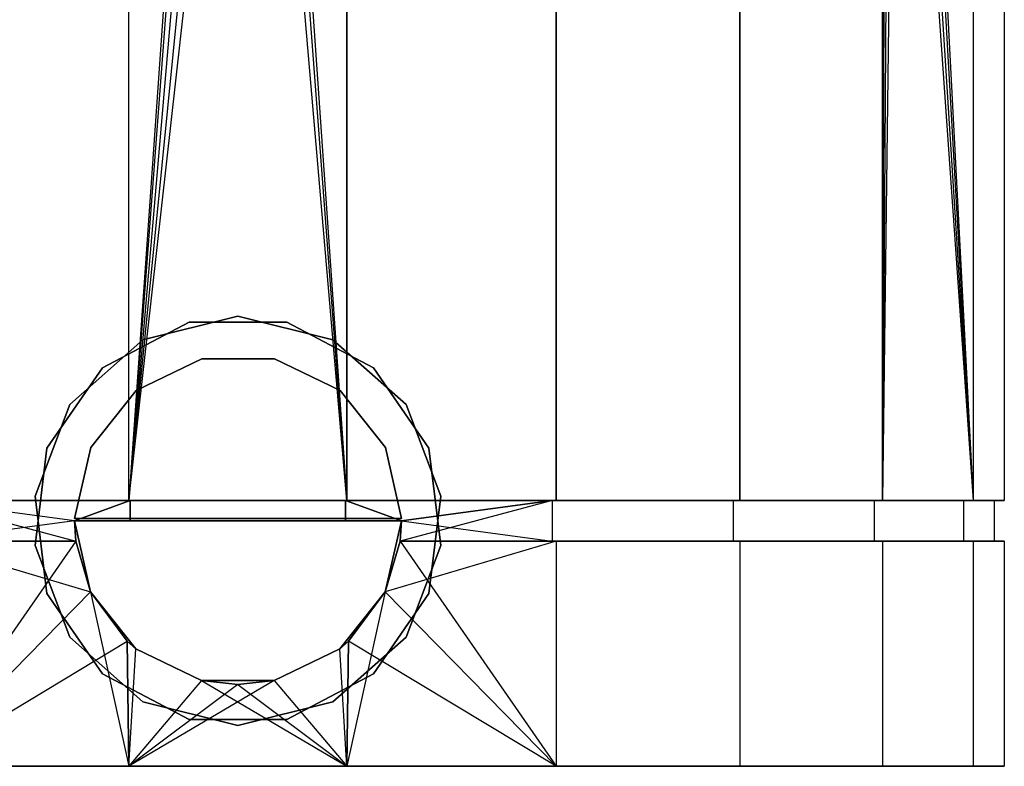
# Model space of a CAD drawing. Extents: x -1.48 to 1.48, y 1.73 to 4.61.
# Tile 2 of 3: x -0.42 to 1.48, y 1.73 to 3.17. Entities that reach past the tile are written whole.
import ezdxf

# ---------------------------------------------------------------- set-up
doc = ezdxf.new("R2010")
doc.units = 0
doc.header["$MEASUREMENT"] = 0
doc.layers.get('0').update_dxf_attribs({"color": 13, "linetype": 'CONTINUOUS'})

# ---------------------------------------------------------------- blocks, each defined once
blk = doc.blocks.new('ORLA-LED_STL')
at = {"color": 0}
for p, q in [((-0.2101, 2.2459, 5.0798), (-0.2101, 4.6081, 5.0798)), ((-0.2101, 2.2459, 5.0798), (-0.2101, 4.6081, 5.0798)), ((-0.2101, 2.2459, 8.0025), (-0.2101, 4.6081, 8.0025)), ((-0.2101, 2.2459, 8.0025), (-0.2101, 4.6081, 8.0025)), ((0.2101, 2.2459, 5.0798), (0.2101, 4.6081, 5.0798)), ((0.2101, 2.2459, 5.0798), (0.2101, 4.6081, 5.0798)), ((0.2101, 4.6081, 8.0025), (0.2101, 2.2459, 8.0025)), ((0.2101, 4.6081, 8.0025), (0.2101, 2.2459, 8.0025)), ((0.6133, 2.2459, 5.1982), (0.6133, 4.6081, 5.1982)), ((0.6133, 2.2459, 5.1982), (0.6133, 4.6081, 5.1982)), ((0.6133, 4.6081, 7.8841), (0.6133, 2.2459, 7.8841)), ((0.6133, 4.6081, 7.8841), (0.6133, 2.2459, 7.8841)), ((0.9668, 2.2459, 5.4254), (0.9668, 4.6081, 5.4254)), ((0.9668, 2.2459, 5.4254), (0.9668, 4.6081, 5.4254)), ((0.9668, 4.6081, 7.6569), (0.9668, 2.2459, 7.6569)), ((0.9668, 4.6081, 7.6569), (0.9668, 2.2459, 7.6569)), ((1.242, 2.2459, 5.743), (1.242, 4.6081, 5.743)), ((1.242, 2.2459, 5.743), (1.242, 4.6081, 5.743)), ((1.242, 4.6081, 7.3393), (1.242, 2.2459, 7.3393)), ((1.242, 4.6081, 7.3393), (1.242, 2.2459, 7.3393)), ((1.4166, 4.6081, 6.1252), (1.4166, 2.2459, 6.1252)), ((1.4166, 4.6081, 6.1252), (1.4166, 2.2459, 6.1252)), ((1.4166, 4.6081, 6.9571), (1.4166, 2.2459, 6.9571)), ((1.4166, 4.6081, 6.9571), (1.4166, 2.2459, 6.9571)), ((1.4764, 4.6081, 6.5411), (1.4764, 2.2459, 6.5411)), ((1.4764, 4.6081, 6.5411), (1.4764, 2.2459, 6.5411)), ((-0.0586, 4.4041, 8.0164), (-0.2101, 2.2459, 8.0025)), ((-0.0586, 4.4041, 8.0164), (-0.2101, 2.2459, 8.0025)), ((0.0586, 4.4041, 8.0164), (0.2101, 2.2459, 8.0025)), ((0.0586, 4.4041, 8.0164), (0.2101, 2.2459, 8.0025)), ((1.242, 2.2459, 5.743), (1.2489, 4.3971, 5.7539)), ((1.242, 2.2459, 5.743), (1.2489, 4.3971, 5.7539)), ((1.3039, 4.3838, 5.8487), (1.4166, 2.2459, 6.1252)), ((1.3039, 4.3838, 5.8487), (1.4166, 2.2459, 6.1252)), ((-0.0486, 4.3777, 8.0167), (-0.2101, 2.2459, 8.0025)), ((-0.0486, 4.3777, 8.0167), (-0.2101, 2.2459, 8.0025)), ((0.2101, 2.2459, 8.0025), (0.0486, 4.3777, 8.0167)), ((0.2101, 2.2459, 8.0025), (0.0486, 4.3777, 8.0167)), ((1.2559, 4.3721, 5.765), (1.242, 2.2459, 5.743)), ((1.2559, 4.3721, 5.765), (1.242, 2.2459, 5.743)), ((1.295, 4.3627, 5.8322), (1.4166, 2.2459, 6.1252)), ((1.295, 4.3627, 5.8322), (1.4166, 2.2459, 6.1252)), ((-0.0274, 4.359, 8.0173), (-0.2101, 2.2459, 8.0025)), ((-0.2101, 2.2459, 8.0025), (0.0274, 4.359, 8.0173)), ((-0.2101, 2.2459, 8.0025), (0.0274, 4.359, 8.0173)), ((-0.0274, 4.359, 8.0173), (-0.2101, 2.2459, 8.0025)), ((-0.2101, 2.2459, 8.0025), (0, 4.3522, 8.0175)), ((-0.2101, 2.2459, 8.0025), (0, 4.3522, 8.0175)), ((0.2101, 2.2459, 8.0025), (0.0274, 4.359, 8.0173)), ((0.2101, 2.2459, 8.0025), (0.0274, 4.359, 8.0173)), ((1.268, 4.356, 5.7849), (1.242, 2.2459, 5.743)), ((1.268, 4.356, 5.7849), (1.242, 2.2459, 5.743)), ((1.268, 4.356, 5.7849), (1.4166, 2.2459, 6.1252)), ((1.268, 4.356, 5.7849), (1.4166, 2.2459, 6.1252)), ((1.2821, 4.3526, 5.8091), (1.4166, 2.2459, 6.1252)), ((1.2821, 4.3526, 5.8091), (1.4166, 2.2459, 6.1252)), ((-0.183, 2.5551, 25.7341), (0, 2.6002, 25.7341)), ((0, 2.6002, 25.3404), (-0.183, 2.5551, 25.3404)), ((0, 2.6002, 25.3404), (-0.183, 2.5551, 25.3404)), ((-0.183, 2.5551, 25.7341), (0, 2.6002, 25.7341)), ((0, 2.6002, 25.3404), (0, 2.6002, 25.7341)), ((0.183, 2.5551, 25.3404), (0, 2.6002, 25.3404)), ((0, 2.6002, 25.3404), (0, 2.6002, 25.7341)), ((0, 2.6002, 25.7341), (0.183, 2.5551, 25.7341)), ((0.183, 2.5551, 25.3404), (0, 2.6002, 25.3404)), ((0, 2.6002, 25.7341), (0.183, 2.5551, 25.7341)), ((-0.2611, 2.5012, 0.4585), (-0.0942, 2.5888, 0.4585)), ((-0.0942, 2.5888, 0.0648), (-0.2611, 2.5012, 0.0648)), ((-0.2611, 2.5012, 0.4585), (-0.0942, 2.5888, 0.4585)), ((-0.0942, 2.5888, 0.0648), (-0.2611, 2.5012, 0.0648)), ((-0.0942, 2.5888, 0.4585), (-0.0942, 2.5888, 0.0648)), ((-0.0942, 2.5888, 0.4585), (0.0942, 2.5888, 0.4585)), ((0.0942, 2.5888, 0.0648), (-0.0942, 2.5888, 0.0648)), ((-0.0942, 2.5888, 0.4585), (-0.0942, 2.5888, 0.0648)), ((-0.0942, 2.5888, 0.4585), (0.0942, 2.5888, 0.4585)), ((0.0942, 2.5888, 0.0648), (-0.0942, 2.5888, 0.0648)), ((0.0942, 2.5888, 0.4585), (0.0942, 2.5888, 0.0648)), ((0.0942, 2.5888, 0.4585), (0.2611, 2.5012, 0.4585)), ((0.2611, 2.5012, 0.0648), (0.0942, 2.5888, 0.0648)), ((0.0942, 2.5888, 0.4585), (0.0942, 2.5888, 0.0648)), ((0.0942, 2.5888, 0.4585), (0.2611, 2.5012, 0.4585)), ((0.2611, 2.5012, 0.0648), (0.0942, 2.5888, 0.0648)), ((-0.183, 2.5551, 25.3404), (-0.324, 2.4302, 25.3404)), ((-0.324, 2.4302, 25.7341), (-0.183, 2.5551, 25.7341)), ((-0.183, 2.5551, 25.3404), (-0.324, 2.4302, 25.3404)), ((-0.324, 2.4302, 25.7341), (-0.183, 2.5551, 25.7341)), ((-0.183, 2.5551, 25.3404), (-0.183, 2.5551, 25.7341)), ((-0.183, 2.5551, 25.3404), (-0.183, 2.5551, 25.7341)), ((0.324, 2.4302, 25.3404), (0.183, 2.5551, 25.3404)), ((0.183, 2.5551, 25.3404), (0.183, 2.5551, 25.7341)), ((0.183, 2.5551, 25.7341), (0.324, 2.4302, 25.7341)), ((0.183, 2.5551, 25.3404), (0.183, 2.5551, 25.7341)), ((0.324, 2.4302, 25.3404), (0.183, 2.5551, 25.3404)), ((0.183, 2.5551, 25.7341), (0.324, 2.4302, 25.7341)), ((-0.0697, 2.5181, 0.4585), (-0.196, 2.4573, 0.4585)), ((-0.196, 2.4573, 25.3404), (-0.0697, 2.5181, 25.3404)), ((-0.196, 2.4573, 25.3404), (-0.0697, 2.5181, 25.3404)), ((-0.0697, 2.5181, 0.4585), (-0.196, 2.4573, 0.4585)), ((0.0705, 2.5181, 0.4585), (-0.0697, 2.5181, 0.4585)), ((-0.0697, 2.5181, 0.4585), (-0.0697, 2.5181, 25.3404)), ((-0.0697, 2.5181, 25.3404), (0.0705, 2.5181, 25.3404)), ((-0.0697, 2.5181, 0.4585), (-0.0697, 2.5181, 25.3404)), ((-0.0697, 2.5181, 25.3404), (0.0705, 2.5181, 25.3404)), ((0.0705, 2.5181, 0.4585), (-0.0697, 2.5181, 0.4585)), ((0.1968, 2.4573, 0.4585), (0.0705, 2.5181, 0.4585)), ((0.0705, 2.5181, 0.4585), (0.0705, 2.5181, 25.3404)), ((0.0705, 2.5181, 25.3404), (0.1968, 2.4573, 25.3404)), ((0.0705, 2.5181, 0.4585), (0.0705, 2.5181, 25.3404)), ((0.0705, 2.5181, 25.3404), (0.1968, 2.4573, 25.3404)), ((0.1968, 2.4573, 0.4585), (0.0705, 2.5181, 0.4585)), ((-0.3681, 2.3461, 0.4585), (-0.2611, 2.5012, 0.4585)), ((-0.2611, 2.5012, 0.0648), (-0.3681, 2.3461, 0.0648)), ((-0.3681, 2.3461, 0.4585), (-0.2611, 2.5012, 0.4585)), ((-0.2611, 2.5012, 0.0648), (-0.3681, 2.3461, 0.0648)), ((-0.2611, 2.5012, 0.4585), (-0.2611, 2.5012, 0.0648)), ((-0.2611, 2.5012, 0.4585), (-0.2611, 2.5012, 0.0648)), ((0.2611, 2.5012, 0.4585), (0.2611, 2.5012, 0.0648)), ((0.2611, 2.5012, 0.4585), (0.3681, 2.3461, 0.4585)), ((0.3681, 2.3461, 0.0648), (0.2611, 2.5012, 0.0648)), ((0.2611, 2.5012, 0.4585), (0.2611, 2.5012, 0.0648)), ((0.2611, 2.5012, 0.4585), (0.3681, 2.3461, 0.4585)), ((0.3681, 2.3461, 0.0648), (0.2611, 2.5012, 0.0648)), ((-0.196, 2.4573, 0.4585), (-0.2834, 2.3477, 0.4585)), ((-0.2834, 2.3477, 25.3404), (-0.196, 2.4573, 25.3404)), ((-0.2834, 2.3477, 25.3404), (-0.196, 2.4573, 25.3404)), ((-0.196, 2.4573, 0.4585), (-0.2834, 2.3477, 0.4585)), ((-0.196, 2.4573, 0.4585), (-0.196, 2.4573, 25.3404)), ((-0.196, 2.4573, 0.4585), (-0.196, 2.4573, 25.3404)), ((0.2842, 2.3477, 0.4585), (0.1968, 2.4573, 0.4585)), ((0.1968, 2.4573, 0.4585), (0.1968, 2.4573, 25.3404)), ((0.1968, 2.4573, 25.3404), (0.2842, 2.3477, 25.3404)), ((0.1968, 2.4573, 0.4585), (0.1968, 2.4573, 25.3404)), ((0.1968, 2.4573, 25.3404), (0.2842, 2.3477, 25.3404)), ((0.2842, 2.3477, 0.4585), (0.1968, 2.4573, 0.4585)), ((-0.324, 2.4302, 25.3404), (-0.3908, 2.254, 25.3404)), ((-0.3908, 2.254, 25.7341), (-0.324, 2.4302, 25.7341)), ((-0.324, 2.4302, 25.3404), (-0.3908, 2.254, 25.3404)), ((-0.3908, 2.254, 25.7341), (-0.324, 2.4302, 25.7341)), ((-0.324, 2.4302, 25.3404), (-0.324, 2.4302, 25.7341)), ((-0.324, 2.4302, 25.3404), (-0.324, 2.4302, 25.7341)), ((0.3908, 2.254, 25.3404), (0.324, 2.4302, 25.3404)), ((0.324, 2.4302, 25.3404), (0.324, 2.4302, 25.7341)), ((0.324, 2.4302, 25.7341), (0.3908, 2.254, 25.7341)), ((0.324, 2.4302, 25.3404), (0.324, 2.4302, 25.7341)), ((0.3908, 2.254, 25.3404), (0.324, 2.4302, 25.3404)), ((0.324, 2.4302, 25.7341), (0.3908, 2.254, 25.7341)), ((-0.3908, 2.1591, 0.4585), (-0.3681, 2.3461, 0.4585)), ((-0.3681, 2.3461, 0.0648), (-0.3908, 2.1591, 0.0648)), ((-0.3908, 2.1591, 0.4585), (-0.3681, 2.3461, 0.4585)), ((-0.3681, 2.3461, 0.0648), (-0.3908, 2.1591, 0.0648)), ((-0.3681, 2.3461, 0.4585), (-0.3681, 2.3461, 0.0648)), ((-0.3681, 2.3461, 0.4585), (-0.3681, 2.3461, 0.0648)), ((-0.2834, 2.3477, 0.4585), (-0.3146, 2.211, 0.4585)), ((-0.3146, 2.211, 25.3404), (-0.2834, 2.3477, 25.3404)), ((-0.3146, 2.211, 25.3404), (-0.2834, 2.3477, 25.3404)), ((-0.2834, 2.3477, 0.4585), (-0.3146, 2.211, 0.4585)), ((-0.2834, 2.3477, 0.4585), (-0.2834, 2.3477, 25.3404)), ((-0.2834, 2.3477, 0.4585), (-0.2834, 2.3477, 25.3404)), ((0.3153, 2.211, 0.4585), (0.2842, 2.3477, 0.4585)), ((0.2842, 2.3477, 0.4585), (0.2842, 2.3477, 25.3404)), ((0.2842, 2.3477, 25.3404), (0.3153, 2.211, 25.3404)), ((0.2842, 2.3477, 0.4585), (0.2842, 2.3477, 25.3404)), ((0.2842, 2.3477, 25.3404), (0.3153, 2.211, 25.3404)), ((0.3153, 2.211, 0.4585), (0.2842, 2.3477, 0.4585)), ((0.3681, 2.3461, 0.4585), (0.3681, 2.3461, 0.0648)), ((0.3681, 2.3461, 0.4585), (0.3908, 2.1591, 0.4585)), ((0.3908, 2.1591, 0.0648), (0.3681, 2.3461, 0.0648)), ((0.3681, 2.3461, 0.4585), (0.3681, 2.3461, 0.0648)), ((0.3681, 2.3461, 0.4585), (0.3908, 2.1591, 0.4585)), ((0.3908, 2.1591, 0.0648), (0.3681, 2.3461, 0.0648)), ((-0.2101, 2.2459, 5.0798), (-0.6133, 2.2459, 5.1982)), ((-0.6133, 2.2459, 7.8841), (-0.2101, 2.2459, 8.0025)), ((-0.6133, 2.2459, 7.8841), (-0.2101, 2.2459, 8.0025)), ((-0.2101, 2.2459, 5.0798), (-0.6133, 2.2459, 5.1982)), ((-0.315, 2.2065, 7.9634), (-0.6051, 2.2459, 7.8662)), ((-0.6051, 2.2459, 7.8662), (-0.3125, 2.1672, 7.9639)), ((-0.315, 2.2065, 7.9634), (-0.6051, 2.2459, 7.8662)), ((-0.2073, 2.2459, 7.983), (-0.6051, 2.2459, 7.8662)), ((-0.315, 2.2065, 5.1189), (-0.6051, 2.2459, 5.2161)), ((-0.6051, 2.2459, 5.2161), (-0.2073, 2.2459, 5.0993)), ((-0.6051, 2.2459, 7.8662), (-0.3125, 2.1672, 7.9639)), ((-0.315, 2.2065, 5.1189), (-0.6051, 2.2459, 5.2161)), ((-0.6051, 2.2459, 5.2161), (-0.2073, 2.2459, 5.0993)), ((-0.2073, 2.2459, 7.983), (-0.6051, 2.2459, 7.8662)), ((-0.3908, 2.254, 25.3404), (-0.3908, 2.254, 25.7341)), ((-0.3908, 2.254, 25.3404), (-0.3681, 2.0669, 25.3404)), ((-0.3681, 2.0669, 25.7341), (-0.3908, 2.254, 25.7341)), ((-0.3908, 2.254, 25.3404), (-0.3908, 2.254, 25.7341)), ((-0.3908, 2.254, 25.3404), (-0.3681, 2.0669, 25.3404)), ((-0.3681, 2.0669, 25.7341), (-0.3908, 2.254, 25.7341)), ((-0.315, 2.2065, 7.9634), (-0.2073, 2.2459, 7.983)), ((-0.2073, 2.2459, 5.0993), (-0.315, 2.2065, 5.1189)), ((-0.2073, 2.2459, 5.0993), (-0.315, 2.2065, 5.1189)), ((-0.315, 2.2065, 7.9634), (-0.2073, 2.2459, 7.983)), ((0.2101, 2.2459, 5.0798), (-0.2101, 2.2459, 5.0798)), ((-0.2101, 2.2459, 8.0025), (0.2101, 2.2459, 8.0025)), ((-0.2101, 2.2459, 8.0025), (0.2101, 2.2459, 8.0025)), ((0.2101, 2.2459, 5.0798), (-0.2101, 2.2459, 5.0798)), ((-0.2073, 2.2459, 5.0993), (-0.2073, 2.2065, 5.0993)), ((-0.2073, 2.2459, 5.0993), (0.2073, 2.2459, 5.0993)), ((-0.2073, 2.2459, 5.0993), (-0.2073, 2.2065, 5.0993)), ((-0.2073, 2.2065, 7.983), (-0.2073, 2.2459, 7.983)), ((0.2073, 2.2459, 7.983), (-0.2073, 2.2459, 7.983)), ((-0.2073, 2.2065, 7.983), (-0.2073, 2.2459, 7.983)), ((-0.2073, 2.2459, 5.0993), (0.2073, 2.2459, 5.0993)), ((0.2073, 2.2459, 7.983), (-0.2073, 2.2459, 7.983)), ((0.2073, 2.2459, 5.0993), (0.2073, 2.2065, 5.0993)), ((0.2073, 2.2459, 5.0993), (0.2073, 2.2065, 5.0993)), ((0.2073, 2.2459, 5.0993), (0.315, 2.2065, 5.1189)), ((0.2073, 2.2459, 5.0993), (0.315, 2.2065, 5.1189)), ((0.2073, 2.2459, 5.0993), (0.6051, 2.2459, 5.2161)), ((0.2073, 2.2065, 7.983), (0.2073, 2.2459, 7.983)), ((0.2073, 2.2065, 7.983), (0.2073, 2.2459, 7.983)), ((0.315, 2.2065, 7.9634), (0.2073, 2.2459, 7.983)), ((0.315, 2.2065, 7.9634), (0.2073, 2.2459, 7.983)), ((0.6051, 2.2459, 7.8662), (0.2073, 2.2459, 7.983)), ((0.6051, 2.2459, 7.8662), (0.2073, 2.2459, 7.983)), ((0.2073, 2.2459, 5.0993), (0.6051, 2.2459, 5.2161)), ((0.6133, 2.2459, 5.1982), (0.2101, 2.2459, 5.0798)), ((0.2101, 2.2459, 8.0025), (0.6133, 2.2459, 7.8841)), ((0.2101, 2.2459, 8.0025), (0.6133, 2.2459, 7.8841)), ((0.6133, 2.2459, 5.1982), (0.2101, 2.2459, 5.0798)), ((0.6051, 2.2459, 5.2161), (0.3125, 2.1672, 5.1184)), ((0.6051, 2.2459, 5.2161), (0.3125, 2.1672, 5.1184)), ((0.6051, 2.2459, 5.2161), (0.315, 2.2065, 5.1189)), ((0.6051, 2.2459, 5.2161), (0.315, 2.2065, 5.1189)), ((0.315, 2.2065, 7.9634), (0.6051, 2.2459, 7.8662)), ((0.315, 2.2065, 7.9634), (0.6051, 2.2459, 7.8662)), ((0.3681, 2.0669, 25.3404), (0.3908, 2.254, 25.3404)), ((0.3908, 2.254, 25.7341), (0.3681, 2.0669, 25.7341)), ((0.3681, 2.0669, 25.3404), (0.3908, 2.254, 25.3404)), ((0.3908, 2.254, 25.7341), (0.3681, 2.0669, 25.7341)), ((0.3908, 2.254, 25.3404), (0.3908, 2.254, 25.7341)), ((0.3908, 2.254, 25.3404), (0.3908, 2.254, 25.7341)), ((0.6051, 2.2459, 5.2161), (0.6051, 2.1672, 5.2161)), ((0.6051, 2.2459, 5.2161), (0.9539, 2.2459, 5.4402)), ((0.6051, 2.2459, 5.2161), (0.6051, 2.1672, 5.2161)), ((0.9539, 2.2459, 7.642), (0.6051, 2.2459, 7.8662)), ((0.6051, 2.2459, 7.8662), (0.6051, 2.1672, 7.8662)), ((0.6051, 2.2459, 7.8662), (0.6051, 2.1672, 7.8662)), ((0.9539, 2.2459, 7.642), (0.6051, 2.2459, 7.8662)), ((0.6051, 2.2459, 5.2161), (0.9539, 2.2459, 5.4402)), ((0.9668, 2.2459, 5.4254), (0.6133, 2.2459, 5.1982)), ((0.6133, 2.2459, 7.8841), (0.9668, 2.2459, 7.6569)), ((0.6133, 2.2459, 7.8841), (0.9668, 2.2459, 7.6569)), ((0.9668, 2.2459, 5.4254), (0.6133, 2.2459, 5.1982)), ((0.9539, 2.2459, 5.4402), (0.9539, 2.1672, 5.4402)), ((0.9539, 2.2459, 5.4402), (1.2254, 2.2459, 5.7536)), ((0.9539, 2.2459, 5.4402), (0.9539, 2.1672, 5.4402)), ((1.2254, 2.2459, 7.3287), (0.9539, 2.2459, 7.642)), ((0.9539, 2.2459, 7.642), (0.9539, 2.1672, 7.642)), ((0.9539, 2.2459, 7.642), (0.9539, 2.1672, 7.642)), ((1.2254, 2.2459, 7.3287), (0.9539, 2.2459, 7.642)), ((0.9539, 2.2459, 5.4402), (1.2254, 2.2459, 5.7536)), ((1.242, 2.2459, 5.743), (0.9668, 2.2459, 5.4254)), ((0.9668, 2.2459, 7.6569), (1.242, 2.2459, 7.3393)), ((0.9668, 2.2459, 7.6569), (1.242, 2.2459, 7.3393)), ((1.242, 2.2459, 5.743), (0.9668, 2.2459, 5.4254)), ((1.2254, 2.2459, 5.7536), (1.2254, 2.1672, 5.7536)), ((1.2254, 2.2459, 5.7536), (1.3977, 2.2459, 6.1307)), ((1.2254, 2.2459, 5.7536), (1.2254, 2.1672, 5.7536)), ((1.3977, 2.2459, 6.9515), (1.2254, 2.2459, 7.3287)), ((1.2254, 2.2459, 7.3287), (1.2254, 2.1672, 7.3287)), ((1.2254, 2.2459, 7.3287), (1.2254, 2.1672, 7.3287)), ((1.3977, 2.2459, 6.9515), (1.2254, 2.2459, 7.3287)), ((1.2254, 2.2459, 5.7536), (1.3977, 2.2459, 6.1307)), ((1.4166, 2.2459, 6.1252), (1.242, 2.2459, 5.743)), ((1.242, 2.2459, 7.3393), (1.4166, 2.2459, 6.9571)), ((1.4166, 2.2459, 6.1252), (1.242, 2.2459, 5.743)), ((1.242, 2.2459, 7.3393), (1.4166, 2.2459, 6.9571)), ((1.3977, 2.2459, 6.1307), (1.3977, 2.1672, 6.1307)), ((1.3977, 2.2459, 6.1307), (1.4567, 2.2459, 6.5411)), ((1.3977, 2.2459, 6.1307), (1.3977, 2.1672, 6.1307)), ((1.4567, 2.2459, 6.5411), (1.3977, 2.2459, 6.9515)), ((1.3977, 2.2459, 6.9515), (1.3977, 2.1672, 6.9515)), ((1.3977, 2.2459, 6.9515), (1.3977, 2.1672, 6.9515)), ((1.4567, 2.2459, 6.5411), (1.3977, 2.2459, 6.9515)), ((1.3977, 2.2459, 6.1307), (1.4567, 2.2459, 6.5411)), ((1.4764, 2.2459, 6.5411), (1.4166, 2.2459, 6.1252)), ((1.4166, 2.2459, 6.9571), (1.4764, 2.2459, 6.5411)), ((1.4764, 2.2459, 6.5411), (1.4166, 2.2459, 6.1252)), ((1.4166, 2.2459, 6.9571), (1.4764, 2.2459, 6.5411)), ((1.4567, 2.2459, 6.5411), (1.4567, 2.1672, 6.5411)), ((1.4567, 2.2459, 6.5411), (1.4567, 2.1672, 6.5411)), ((-0.315, 2.2065, 5.1189), (-0.6051, 2.1672, 5.2161)), ((-0.315, 2.2065, 5.1189), (-0.6051, 2.1672, 5.2161)), ((0.315, 2.2065, 0.4585), (-0.315, 2.2065, 0.4585)), ((-0.315, 2.2065, 0.4585), (-0.315, 2.2065, 5.1189)), ((-0.315, 2.2065, 5.1189), (-0.2073, 2.2065, 5.0993)), ((-0.3125, 2.1672, 5.1184), (-0.315, 2.2065, 5.1189)), ((-0.315, 2.2065, 0.4585), (-0.315, 2.2065, 5.1189)), ((-0.315, 2.2065, 0.4585), (-0.3125, 2.1672, 5.0982)), ((-0.315, 2.2065, 0.4585), (-0.3125, 2.1672, 5.0982)), ((-0.315, 2.2065, 0.4585), (-0.2838, 2.0699, 5.0923)), ((-0.315, 2.2065, 0.4585), (-0.2838, 2.0699, 5.0923)), ((-0.315, 2.2065, 0.4585), (-0.2838, 2.0699, 0.4585)), ((-0.2838, 2.0699, 25.3404), (-0.315, 2.2065, 25.3404)), ((-0.315, 2.2065, 25.3404), (-0.315, 2.2065, 7.9634)), ((-0.315, 2.2065, 7.9634), (-0.2838, 2.0699, 25.3404)), ((-0.315, 2.2065, 7.9634), (-0.2838, 2.0699, 25.3404)), ((-0.315, 2.2065, 7.9634), (-0.3125, 2.1672, 7.9841)), ((-0.315, 2.2065, 7.9634), (-0.3125, 2.1672, 7.9841)), ((-0.315, 2.2065, 7.9634), (-0.3125, 2.1672, 7.9639)), ((-0.2073, 2.2065, 7.983), (-0.315, 2.2065, 7.9634)), ((-0.315, 2.2065, 25.3404), (-0.315, 2.2065, 7.9634)), ((-0.315, 2.2065, 25.3404), (0.315, 2.2065, 25.3404)), ((-0.315, 2.2065, 7.9634), (-0.3125, 2.1672, 7.9639)), ((-0.315, 2.2065, 5.1189), (-0.2073, 2.2065, 5.0993)), ((-0.2073, 2.2065, 7.983), (-0.315, 2.2065, 7.9634)), ((-0.3125, 2.1672, 5.1184), (-0.315, 2.2065, 5.1189)), ((-0.315, 2.2065, 25.3404), (0.315, 2.2065, 25.3404)), ((-0.2838, 2.0699, 25.3404), (-0.315, 2.2065, 25.3404)), ((-0.315, 2.2065, 0.4585), (-0.2838, 2.0699, 0.4585)), ((0.315, 2.2065, 0.4585), (-0.315, 2.2065, 0.4585)), ((-0.3146, 2.211, 0.4585), (-0.3146, 2.211, 25.3404)), ((0.3153, 2.211, 25.3404), (-0.3146, 2.211, 25.3404)), ((-0.3146, 2.211, 0.4585), (-0.3146, 2.211, 25.3404)), ((-0.3146, 2.211, 0.4585), (0.3153, 2.211, 0.4585)), ((0.3153, 2.211, 25.3404), (-0.3146, 2.211, 25.3404)), ((-0.3146, 2.211, 0.4585), (0.3153, 2.211, 0.4585)), ((-0.2073, 2.2065, 5.0993), (0.2073, 2.2065, 5.0993)), ((0.2073, 2.2065, 7.983), (-0.2073, 2.2065, 7.983)), ((-0.2073, 2.2065, 5.0993), (0.2073, 2.2065, 5.0993)), ((0.2073, 2.2065, 7.983), (-0.2073, 2.2065, 7.983)), ((0.2073, 2.2065, 5.0993), (0.315, 2.2065, 5.1189)), ((0.315, 2.2065, 7.9634), (0.2073, 2.2065, 7.983)), ((0.2073, 2.2065, 5.0993), (0.315, 2.2065, 5.1189)), ((0.315, 2.2065, 7.9634), (0.2073, 2.2065, 7.983)), ((0.2838, 2.0699, 0.4585), (0.315, 2.2065, 0.4585)), ((0.315, 2.2065, 25.3404), (0.2838, 2.0699, 7.99)), ((0.315, 2.2065, 25.3404), (0.2838, 2.0699, 7.99)), ((0.315, 2.2065, 25.3404), (0.2838, 2.0699, 25.3404)), ((0.315, 2.2065, 25.3404), (0.2838, 2.0699, 25.3404)), ((0.2838, 2.0699, 0.4585), (0.315, 2.2065, 0.4585)), ((0.315, 2.2065, 0.4585), (0.3125, 2.1672, 5.0982)), ((0.315, 2.2065, 5.1189), (0.3125, 2.1672, 5.1184)), ((0.315, 2.2065, 0.4585), (0.3125, 2.1672, 5.0982)), ((0.3125, 2.1672, 7.9639), (0.315, 2.2065, 7.9634)), ((0.315, 2.2065, 25.3404), (0.3125, 2.1672, 7.9841)), ((0.315, 2.2065, 25.3404), (0.3125, 2.1672, 7.9841)), ((0.315, 2.2065, 5.1189), (0.3125, 2.1672, 5.1184)), ((0.3125, 2.1672, 7.9639), (0.315, 2.2065, 7.9634)), ((0.315, 2.2065, 5.1189), (0.315, 2.2065, 0.4585)), ((0.315, 2.2065, 5.1189), (0.315, 2.2065, 0.4585)), ((0.315, 2.2065, 7.9634), (0.315, 2.2065, 25.3404)), ((0.315, 2.2065, 7.9634), (0.315, 2.2065, 25.3404)), ((0.315, 2.2065, 7.9634), (0.6051, 2.1672, 7.8662)), ((0.315, 2.2065, 7.9634), (0.6051, 2.1672, 7.8662)), ((0.3153, 2.211, 25.3404), (0.3153, 2.211, 0.4585)), ((0.3153, 2.211, 25.3404), (0.3153, 2.211, 0.4585)), ((-0.6133, 2.1672, 7.8841), (-0.3125, 2.1672, 7.9841)), ((-0.3125, 2.1672, 5.0982), (-0.6133, 2.1672, 5.1982)), ((-0.6133, 2.1672, 7.8841), (-0.3125, 2.1672, 7.9841)), ((-0.6133, 2.1672, 7.8841), (-0.2838, 2.0699, 7.99)), ((-0.6133, 2.1672, 7.8841), (-0.2838, 2.0699, 7.99)), ((-0.3125, 2.1672, 5.0982), (-0.6133, 2.1672, 5.1982)), ((-0.3125, 2.1672, 5.0982), (-0.6133, 1.7341, 5.1982)), ((-0.3125, 2.1672, 5.0982), (-0.6133, 1.7341, 5.1982)), ((-0.3125, 2.1672, 7.9639), (-0.6051, 2.1672, 7.8662)), ((-0.6051, 2.1672, 5.2161), (-0.3125, 2.1672, 5.1184)), ((-0.3125, 2.1672, 7.9639), (-0.6051, 2.1672, 7.8662)), ((-0.6051, 2.1672, 5.2161), (-0.3125, 2.1672, 5.1184)), ((-0.3125, 2.1672, 5.0982), (-0.3125, 2.1672, 5.1184)), ((-0.2838, 2.0699, 5.0923), (-0.3125, 2.1672, 5.0982)), ((-0.2838, 2.0699, 25.3404), (-0.3125, 2.1672, 7.9841)), ((-0.3125, 2.1672, 7.9841), (-0.2838, 2.0699, 7.99)), ((-0.2838, 2.0699, 25.3404), (-0.3125, 2.1672, 7.9841)), ((-0.3125, 2.1672, 7.9639), (-0.3125, 2.1672, 7.9841)), ((-0.3125, 2.1672, 7.9639), (-0.3125, 2.1672, 7.9841)), ((-0.3125, 2.1672, 5.0982), (-0.3125, 2.1672, 5.1184)), ((-0.3125, 2.1672, 7.9841), (-0.2838, 2.0699, 7.99)), ((-0.2838, 2.0699, 5.0923), (-0.3125, 2.1672, 5.0982)), ((0.2838, 2.0699, 0.4585), (0.3125, 2.1672, 5.0982)), ((0.3125, 2.1672, 5.0982), (0.2838, 2.0699, 5.0923)), ((0.2838, 2.0699, 0.4585), (0.3125, 2.1672, 5.0982)), ((0.2838, 2.0699, 7.99), (0.3125, 2.1672, 7.9841)), ((0.3125, 2.1672, 5.0982), (0.2838, 2.0699, 5.0923)), ((0.6133, 2.1672, 5.1982), (0.2838, 2.0699, 5.0923)), ((0.6133, 2.1672, 5.1982), (0.2838, 2.0699, 5.0923)), ((0.2838, 2.0699, 7.99), (0.3125, 2.1672, 7.9841)), ((0.3125, 2.1672, 5.1184), (0.3125, 2.1672, 5.0982)), ((0.3125, 2.1672, 7.9841), (0.3125, 2.1672, 7.9639)), ((0.3125, 2.1672, 5.0982), (0.6133, 2.1672, 5.1982)), ((0.6133, 2.1672, 7.8841), (0.3125, 2.1672, 7.9841)), ((0.3125, 2.1672, 7.9841), (0.6133, 1.7341, 7.8841)), ((0.3125, 2.1672, 7.9841), (0.6133, 1.7341, 7.8841)), ((0.3125, 2.1672, 5.0982), (0.6133, 2.1672, 5.1982)), ((0.3125, 2.1672, 5.1184), (0.3125, 2.1672, 5.0982)), ((0.3125, 2.1672, 5.1184), (0.6051, 2.1672, 5.2161)), ((0.6051, 2.1672, 7.8662), (0.3125, 2.1672, 7.9639)), ((0.3125, 2.1672, 7.9841), (0.3125, 2.1672, 7.9639)), ((0.6133, 2.1672, 7.8841), (0.3125, 2.1672, 7.9841)), ((0.3125, 2.1672, 5.1184), (0.6051, 2.1672, 5.2161)), ((0.6051, 2.1672, 7.8662), (0.3125, 2.1672, 7.9639)), ((0.6051, 2.1672, 5.2161), (0.9539, 2.1672, 5.4402)), ((0.9539, 2.1672, 7.642), (0.6051, 2.1672, 7.8662)), ((0.6051, 2.1672, 5.2161), (0.9539, 2.1672, 5.4402)), ((0.9539, 2.1672, 7.642), (0.6051, 2.1672, 7.8662)), ((0.6133, 2.1672, 5.1982), (0.6133, 1.7341, 5.1982)), ((0.6133, 2.1672, 5.1982), (0.9668, 2.1672, 5.4254)), ((0.6133, 2.1672, 5.1982), (0.6133, 1.7341, 5.1982)), ((0.9668, 2.1672, 7.6569), (0.6133, 2.1672, 7.8841)), ((0.6133, 2.1672, 7.8841), (0.6133, 1.7341, 7.8841)), ((0.6133, 2.1672, 7.8841), (0.6133, 1.7341, 7.8841)), ((0.6133, 2.1672, 5.1982), (0.9668, 2.1672, 5.4254)), ((0.9668, 2.1672, 7.6569), (0.6133, 2.1672, 7.8841)), ((0.9539, 2.1672, 5.4402), (1.2254, 2.1672, 5.7536)), ((1.2254, 2.1672, 7.3287), (0.9539, 2.1672, 7.642)), ((0.9539, 2.1672, 5.4402), (1.2254, 2.1672, 5.7536)), ((1.2254, 2.1672, 7.3287), (0.9539, 2.1672, 7.642)), ((0.9668, 2.1672, 5.4254), (0.9668, 1.7341, 5.4254)), ((0.9668, 2.1672, 5.4254), (1.242, 2.1672, 5.743)), ((0.9668, 2.1672, 5.4254), (0.9668, 1.7341, 5.4254)), ((1.242, 2.1672, 7.3393), (0.9668, 2.1672, 7.6569)), ((0.9668, 2.1672, 7.6569), (0.9668, 1.7341, 7.6569)), ((0.9668, 2.1672, 7.6569), (0.9668, 1.7341, 7.6569)), ((1.242, 2.1672, 7.3393), (0.9668, 2.1672, 7.6569)), ((0.9668, 2.1672, 5.4254), (1.242, 2.1672, 5.743)), ((1.2254, 2.1672, 5.7536), (1.3977, 2.1672, 6.1307)), ((1.3977, 2.1672, 6.9515), (1.2254, 2.1672, 7.3287)), ((1.2254, 2.1672, 5.7536), (1.3977, 2.1672, 6.1307)), ((1.3977, 2.1672, 6.9515), (1.2254, 2.1672, 7.3287)), ((1.242, 2.1672, 5.743), (1.242, 1.7341, 5.743)), ((1.242, 2.1672, 5.743), (1.4166, 2.1672, 6.1252)), ((1.242, 2.1672, 5.743), (1.242, 1.7341, 5.743)), ((1.4166, 2.1672, 6.9571), (1.242, 2.1672, 7.3393)), ((1.242, 2.1672, 7.3393), (1.242, 1.7341, 7.3393)), ((1.242, 2.1672, 7.3393), (1.242, 1.7341, 7.3393)), ((1.4166, 2.1672, 6.9571), (1.242, 2.1672, 7.3393)), ((1.242, 2.1672, 5.743), (1.4166, 2.1672, 6.1252)), ((1.3977, 2.1672, 6.1307), (1.4567, 2.1672, 6.5411)), ((1.4567, 2.1672, 6.5411), (1.3977, 2.1672, 6.9515)), ((1.3977, 2.1672, 6.1307), (1.4567, 2.1672, 6.5411)), ((1.4567, 2.1672, 6.5411), (1.3977, 2.1672, 6.9515)), ((1.4166, 2.1672, 6.1252), (1.4166, 1.7341, 6.1252)), ((1.4166, 2.1672, 6.1252), (1.4764, 2.1672, 6.5411)), ((1.4166, 2.1672, 6.1252), (1.4166, 1.7341, 6.1252)), ((1.4764, 2.1672, 6.5411), (1.4166, 2.1672, 6.9571)), ((1.4166, 2.1672, 6.9571), (1.4166, 1.7341, 6.9571)), ((1.4166, 2.1672, 6.9571), (1.4166, 1.7341, 6.9571)), ((1.4764, 2.1672, 6.5411), (1.4166, 2.1672, 6.9571)), ((1.4166, 2.1672, 6.1252), (1.4764, 2.1672, 6.5411)), ((1.4764, 2.1672, 6.5411), (1.4764, 1.7341, 6.5411)), ((1.4764, 2.1672, 6.5411), (1.4764, 1.7341, 6.5411)), ((-0.324, 1.9829, 0.4585), (-0.3908, 2.1591, 0.4585)), ((-0.3908, 2.1591, 0.4585), (-0.3908, 2.1591, 0.0648)), ((-0.3908, 2.1591, 0.0648), (-0.324, 1.9829, 0.0648)), ((-0.3908, 2.1591, 0.4585), (-0.3908, 2.1591, 0.0648)), ((-0.324, 1.9829, 0.4585), (-0.3908, 2.1591, 0.4585)), ((-0.3908, 2.1591, 0.0648), (-0.324, 1.9829, 0.0648)), ((0.3908, 2.1591, 0.4585), (0.324, 1.9829, 0.4585)), ((0.324, 1.9829, 0.0648), (0.3908, 2.1591, 0.0648)), ((0.3908, 2.1591, 0.4585), (0.324, 1.9829, 0.4585)), ((0.324, 1.9829, 0.0648), (0.3908, 2.1591, 0.0648)), ((0.3908, 2.1591, 0.4585), (0.3908, 2.1591, 0.0648)), ((0.3908, 2.1591, 0.4585), (0.3908, 2.1591, 0.0648)), ((-0.6133, 1.7341, 5.1982), (-0.2838, 2.0699, 5.0923)), ((-0.2838, 2.0699, 7.99), (-0.6133, 1.7341, 7.8841)), ((-0.2838, 2.0699, 7.99), (-0.6133, 1.7341, 7.8841)), ((-0.6133, 1.7341, 5.1982), (-0.2838, 2.0699, 5.0923)), ((-0.2838, 2.0699, 0.4585), (-0.2838, 2.0699, 5.0923)), ((-0.2838, 2.0699, 0.4585), (-0.2838, 2.0699, 5.0923)), ((-0.2838, 2.0699, 0.4585), (-0.2133, 1.9748, 5.0803)), ((-0.2133, 1.9748, 5.0803), (-0.2838, 2.0699, 5.0923)), ((-0.2838, 2.0699, 0.4585), (-0.2133, 1.9748, 5.0803)), ((-0.2838, 2.0699, 0.4585), (-0.1964, 1.9603, 0.4585)), ((-0.1964, 1.9603, 25.3404), (-0.2838, 2.0699, 25.3404)), ((-0.2838, 2.0699, 25.3404), (-0.2133, 1.9748, 8.002)), ((-0.2838, 2.0699, 25.3404), (-0.2133, 1.9748, 8.002)), ((-0.2838, 2.0699, 25.3404), (-0.2838, 2.0699, 7.99)), ((-0.2838, 2.0699, 7.99), (-0.2133, 1.9748, 8.002)), ((-0.2838, 2.0699, 25.3404), (-0.2838, 2.0699, 7.99)), ((-0.2838, 2.0699, 5.0923), (-0.2101, 1.7341, 5.0798)), ((-0.2838, 2.0699, 5.0923), (-0.2101, 1.7341, 5.0798)), ((-0.2133, 1.9748, 5.0803), (-0.2838, 2.0699, 5.0923)), ((-0.2838, 2.0699, 7.99), (-0.2133, 1.9748, 8.002)), ((-0.1964, 1.9603, 25.3404), (-0.2838, 2.0699, 25.3404)), ((-0.2838, 2.0699, 0.4585), (-0.1964, 1.9603, 0.4585)), ((0.1964, 1.9603, 0.4585), (0.2838, 2.0699, 0.4585)), ((0.2838, 2.0699, 25.3404), (0.1964, 1.9603, 25.3404)), ((0.2838, 2.0699, 25.3404), (0.1964, 1.9603, 25.3404)), ((0.1964, 1.9603, 0.4585), (0.2838, 2.0699, 0.4585)), ((0.2838, 2.0699, 7.99), (0.2101, 1.7341, 8.0025)), ((0.2838, 2.0699, 7.99), (0.2101, 1.7341, 8.0025)), ((0.2838, 2.0699, 0.4585), (0.2133, 1.9748, 5.0803)), ((0.2838, 2.0699, 0.4585), (0.2133, 1.9748, 5.0803)), ((0.2838, 2.0699, 5.0923), (0.2133, 1.9748, 5.0803)), ((0.2838, 2.0699, 25.3404), (0.2133, 1.9748, 8.002)), ((0.2133, 1.9748, 8.002), (0.2838, 2.0699, 7.99)), ((0.2838, 2.0699, 25.3404), (0.2133, 1.9748, 8.002)), ((0.2838, 2.0699, 5.0923), (0.2133, 1.9748, 5.0803)), ((0.2133, 1.9748, 8.002), (0.2838, 2.0699, 7.99)), ((0.2838, 2.0699, 0.4585), (0.2838, 2.0699, 5.0923)), ((0.2838, 2.0699, 0.4585), (0.2838, 2.0699, 5.0923)), ((0.2838, 2.0699, 25.3404), (0.2838, 2.0699, 7.99)), ((0.2838, 2.0699, 25.3404), (0.2838, 2.0699, 7.99)), ((0.2838, 2.0699, 5.0923), (0.6133, 1.7341, 5.1982)), ((0.6133, 1.7341, 7.8841), (0.2838, 2.0699, 7.99)), ((0.2838, 2.0699, 5.0923), (0.6133, 1.7341, 5.1982)), ((0.6133, 1.7341, 7.8841), (0.2838, 2.0699, 7.99)), ((-0.3681, 2.0669, 25.3404), (-0.3681, 2.0669, 25.7341)), ((-0.3681, 2.0669, 25.3404), (-0.2611, 1.9118, 25.3404)), ((-0.2611, 1.9118, 25.7341), (-0.3681, 2.0669, 25.7341)), ((-0.3681, 2.0669, 25.3404), (-0.3681, 2.0669, 25.7341)), ((-0.3681, 2.0669, 25.3404), (-0.2611, 1.9118, 25.3404)), ((-0.2611, 1.9118, 25.7341), (-0.3681, 2.0669, 25.7341)), ((0.2611, 1.9118, 25.3404), (0.3681, 2.0669, 25.3404)), ((0.3681, 2.0669, 25.7341), (0.2611, 1.9118, 25.7341)), ((0.2611, 1.9118, 25.3404), (0.3681, 2.0669, 25.3404)), ((0.3681, 2.0669, 25.7341), (0.2611, 1.9118, 25.7341)), ((0.3681, 2.0669, 25.3404), (0.3681, 2.0669, 25.7341)), ((0.3681, 2.0669, 25.3404), (0.3681, 2.0669, 25.7341)), ((-0.6133, 1.7341, 7.8841), (-0.2133, 1.9748, 8.002)), ((-0.6133, 1.7341, 7.8841), (-0.2133, 1.9748, 8.002)), ((-0.183, 1.8579, 0.4585), (-0.324, 1.9829, 0.4585)), ((-0.324, 1.9829, 0.4585), (-0.324, 1.9829, 0.0648)), ((-0.324, 1.9829, 0.0648), (-0.183, 1.8579, 0.0648)), ((-0.324, 1.9829, 0.4585), (-0.324, 1.9829, 0.0648)), ((-0.183, 1.8579, 0.4585), (-0.324, 1.9829, 0.4585)), ((-0.324, 1.9829, 0.0648), (-0.183, 1.8579, 0.0648)), ((-0.1964, 1.9603, 0.4585), (-0.2133, 1.9748, 5.0803)), ((-0.1964, 1.9603, 0.4585), (-0.2133, 1.9748, 5.0803)), ((-0.1964, 1.9603, 5.0779), (-0.2133, 1.9748, 5.0803)), ((-0.1964, 1.9603, 25.3404), (-0.2133, 1.9748, 8.002)), ((-0.2133, 1.9748, 8.002), (-0.1964, 1.9603, 8.0044)), ((-0.1964, 1.9603, 25.3404), (-0.2133, 1.9748, 8.002)), ((-0.2133, 1.9748, 5.0803), (-0.2101, 1.7341, 5.0798)), ((-0.2133, 1.9748, 5.0803), (-0.2101, 1.7341, 5.0798)), ((-0.1964, 1.9603, 5.0779), (-0.2133, 1.9748, 5.0803)), ((-0.2101, 1.7341, 8.0025), (-0.2133, 1.9748, 8.002)), ((-0.2101, 1.7341, 8.0025), (-0.2133, 1.9748, 8.002)), ((-0.2133, 1.9748, 8.002), (-0.1964, 1.9603, 8.0044)), ((0.324, 1.9829, 0.4585), (0.183, 1.8579, 0.4585)), ((0.183, 1.8579, 0.0648), (0.324, 1.9829, 0.0648)), ((0.324, 1.9829, 0.4585), (0.183, 1.8579, 0.4585)), ((0.183, 1.8579, 0.0648), (0.324, 1.9829, 0.0648)), ((0.1964, 1.9603, 0.4585), (0.2133, 1.9748, 5.0803)), ((0.2133, 1.9748, 5.0803), (0.1964, 1.9603, 5.0779)), ((0.1964, 1.9603, 0.4585), (0.2133, 1.9748, 5.0803)), ((0.1964, 1.9603, 25.3404), (0.2133, 1.9748, 8.002)), ((0.1964, 1.9603, 25.3404), (0.2133, 1.9748, 8.002)), ((0.1964, 1.9603, 8.0044), (0.2133, 1.9748, 8.002)), ((0.2133, 1.9748, 5.0803), (0.1964, 1.9603, 5.0779)), ((0.1964, 1.9603, 8.0044), (0.2133, 1.9748, 8.002)), ((0.2101, 1.7341, 5.0798), (0.2133, 1.9748, 5.0803)), ((0.2101, 1.7341, 5.0798), (0.2133, 1.9748, 5.0803)), ((0.2133, 1.9748, 8.002), (0.2101, 1.7341, 8.0025)), ((0.2133, 1.9748, 8.002), (0.2101, 1.7341, 8.0025)), ((0.6133, 1.7341, 5.1982), (0.2133, 1.9748, 5.0803)), ((0.6133, 1.7341, 5.1982), (0.2133, 1.9748, 5.0803)), ((0.324, 1.9829, 0.4585), (0.324, 1.9829, 0.0648)), ((0.324, 1.9829, 0.4585), (0.324, 1.9829, 0.0648)), ((-0.2101, 1.7341, 5.0798), (-0.1964, 1.9603, 5.0779)), ((-0.2101, 1.7341, 5.0798), (-0.1964, 1.9603, 5.0779)), ((-0.2101, 1.7341, 8.0025), (-0.1964, 1.9603, 8.0044)), ((-0.2101, 1.7341, 8.0025), (-0.1964, 1.9603, 8.0044)), ((-0.1964, 1.9603, 0.4585), (-0.1964, 1.9603, 5.0779)), ((-0.1964, 1.9603, 0.4585), (-0.0701, 1.8995, 0.4585)), ((-0.0701, 1.8995, 5.0664), (-0.1964, 1.9603, 5.0779)), ((-0.1964, 1.9603, 0.4585), (-0.1964, 1.9603, 5.0779)), ((-0.0701, 1.8995, 25.3404), (-0.1964, 1.9603, 25.3404)), ((-0.1964, 1.9603, 25.3404), (-0.1964, 1.9603, 8.0044)), ((-0.1964, 1.9603, 8.0044), (-0.0701, 1.8995, 8.0159)), ((-0.1964, 1.9603, 25.3404), (-0.1964, 1.9603, 8.0044)), ((-0.0701, 1.8995, 5.0664), (-0.1964, 1.9603, 5.0779)), ((-0.1964, 1.9603, 8.0044), (-0.0701, 1.8995, 8.0159)), ((-0.0701, 1.8995, 25.3404), (-0.1964, 1.9603, 25.3404)), ((-0.1964, 1.9603, 0.4585), (-0.0701, 1.8995, 0.4585)), ((0.0701, 1.8995, 0.4585), (0.1964, 1.9603, 0.4585)), ((0.1964, 1.9603, 5.0779), (0.0701, 1.8995, 5.0664)), ((0.1964, 1.9603, 25.3404), (0.0701, 1.8995, 25.3404)), ((0.0701, 1.8995, 8.0159), (0.1964, 1.9603, 8.0044)), ((0.1964, 1.9603, 5.0779), (0.0701, 1.8995, 5.0664)), ((0.0701, 1.8995, 8.0159), (0.1964, 1.9603, 8.0044)), ((0.1964, 1.9603, 25.3404), (0.0701, 1.8995, 25.3404)), ((0.0701, 1.8995, 0.4585), (0.1964, 1.9603, 0.4585)), ((0.1964, 1.9603, 0.4585), (0.1964, 1.9603, 5.0779)), ((0.1964, 1.9603, 0.4585), (0.1964, 1.9603, 5.0779)), ((0.1964, 1.9603, 25.3404), (0.1964, 1.9603, 8.0044)), ((0.1964, 1.9603, 25.3404), (0.1964, 1.9603, 8.0044)), ((0.2101, 1.7341, 5.0798), (0.1964, 1.9603, 5.0779)), ((0.2101, 1.7341, 5.0798), (0.1964, 1.9603, 5.0779)), ((0.2101, 1.7341, 8.0025), (0.1964, 1.9603, 8.0044)), ((0.2101, 1.7341, 8.0025), (0.1964, 1.9603, 8.0044)), ((-0.2611, 1.9118, 25.3404), (-0.2611, 1.9118, 25.7341)), ((-0.2611, 1.9118, 25.3404), (-0.0942, 1.8243, 25.3404)), ((-0.0942, 1.8243, 25.7341), (-0.2611, 1.9118, 25.7341)), ((-0.2611, 1.9118, 25.3404), (-0.2611, 1.9118, 25.7341)), ((-0.2611, 1.9118, 25.3404), (-0.0942, 1.8243, 25.3404)), ((-0.0942, 1.8243, 25.7341), (-0.2611, 1.9118, 25.7341)), ((-0.0701, 1.8995, 5.0664), (-0.2101, 1.7341, 5.0798)), ((-0.0701, 1.8995, 5.0664), (-0.2101, 1.7341, 5.0798)), ((0.0701, 1.8995, 8.0159), (-0.2101, 1.7341, 8.0025)), ((0.0701, 1.8995, 8.0159), (-0.2101, 1.7341, 8.0025)), ((-0.0701, 1.8995, 8.0159), (-0.2101, 1.7341, 8.0025)), ((-0.0701, 1.8995, 8.0159), (-0.2101, 1.7341, 8.0025)), ((-0.0701, 1.8995, 0.4585), (-0.0701, 1.8995, 5.0664)), ((-0.0701, 1.8995, 0.4585), (-0.0701, 1.8995, 5.0664)), ((-0.0701, 1.8995, 0.4585), (0.0001, 1.8916, 5.0648)), ((0.0001, 1.8916, 5.0648), (-0.0701, 1.8995, 5.0664)), ((-0.0701, 1.8995, 0.4585), (0.0001, 1.8916, 5.0648)), ((-0.0701, 1.8995, 0.4585), (0.0701, 1.8995, 0.4585)), ((-0.0701, 1.8995, 8.0159), (-0.0001, 1.8916, 8.0175)), ((0.0701, 1.8995, 25.3404), (-0.0701, 1.8995, 8.0159)), ((0.0701, 1.8995, 25.3404), (-0.0701, 1.8995, 25.3404)), ((-0.0701, 1.8995, 25.3404), (-0.0701, 1.8995, 8.0159)), ((0.0701, 1.8995, 25.3404), (-0.0701, 1.8995, 8.0159)), ((-0.0701, 1.8995, 25.3404), (-0.0701, 1.8995, 8.0159)), ((-0.0701, 1.8995, 5.0664), (0.2101, 1.7341, 5.0798)), ((-0.0701, 1.8995, 5.0664), (0.2101, 1.7341, 5.0798)), ((0.0001, 1.8916, 5.0648), (-0.0701, 1.8995, 5.0664)), ((-0.0701, 1.8995, 8.0159), (-0.0001, 1.8916, 8.0175)), ((0.0701, 1.8995, 25.3404), (-0.0701, 1.8995, 25.3404)), ((-0.0701, 1.8995, 0.4585), (0.0701, 1.8995, 0.4585)), ((-0.0001, 1.8916, 8.0175), (0.0701, 1.8995, 25.3404)), ((-0.0001, 1.8916, 8.0175), (0.0701, 1.8995, 25.3404)), ((-0.0001, 1.8916, 8.0175), (0.0701, 1.8995, 8.0159)), ((-0.0001, 1.8916, 8.0175), (0.0701, 1.8995, 8.0159)), ((0.0701, 1.8995, 0.4585), (0.0001, 1.8916, 5.0648)), ((0.0701, 1.8995, 0.4585), (0.0001, 1.8916, 5.0648)), ((0.0701, 1.8995, 5.0664), (0.0001, 1.8916, 5.0648)), ((0.0701, 1.8995, 5.0664), (0.0001, 1.8916, 5.0648)), ((0.0701, 1.8995, 0.4585), (0.0701, 1.8995, 5.0664)), ((0.0701, 1.8995, 0.4585), (0.0701, 1.8995, 5.0664)), ((0.0701, 1.8995, 8.0159), (0.0701, 1.8995, 25.3404)), ((0.0701, 1.8995, 8.0159), (0.0701, 1.8995, 25.3404)), ((0.0701, 1.8995, 5.0664), (0.2101, 1.7341, 5.0798)), ((0.0701, 1.8995, 5.0664), (0.2101, 1.7341, 5.0798)), ((0.0701, 1.8995, 8.0159), (0.2101, 1.7341, 8.0025)), ((0.0701, 1.8995, 8.0159), (0.2101, 1.7341, 8.0025)), ((0.0942, 1.8243, 25.3404), (0.2611, 1.9118, 25.3404)), ((0.2611, 1.9118, 25.7341), (0.0942, 1.8243, 25.7341)), ((0.0942, 1.8243, 25.3404), (0.2611, 1.9118, 25.3404)), ((0.2611, 1.9118, 25.7341), (0.0942, 1.8243, 25.7341)), ((0.2611, 1.9118, 25.3404), (0.2611, 1.9118, 25.7341)), ((0.2611, 1.9118, 25.3404), (0.2611, 1.9118, 25.7341)), ((-0.0001, 1.8916, 8.0175), (-0.2101, 1.7341, 8.0025)), ((-0.0001, 1.8916, 8.0175), (-0.2101, 1.7341, 8.0025)), ((0.0001, 1.8916, 5.0648), (0.2101, 1.7341, 5.0798)), ((0.0001, 1.8916, 5.0648), (0.2101, 1.7341, 5.0798)), ((-0.183, 1.8579, 0.0648), (0, 1.8128, 0.0648)), ((0, 1.8128, 0.4585), (-0.183, 1.8579, 0.4585)), ((-0.183, 1.8579, 0.4585), (-0.183, 1.8579, 0.0648)), ((-0.183, 1.8579, 0.4585), (-0.183, 1.8579, 0.0648)), ((0, 1.8128, 0.4585), (-0.183, 1.8579, 0.4585)), ((-0.183, 1.8579, 0.0648), (0, 1.8128, 0.0648)), ((0.183, 1.8579, 0.4585), (0, 1.8128, 0.4585)), ((0, 1.8128, 0.0648), (0.183, 1.8579, 0.0648)), ((0.183, 1.8579, 0.4585), (0, 1.8128, 0.4585)), ((0, 1.8128, 0.0648), (0.183, 1.8579, 0.0648)), ((0.183, 1.8579, 0.4585), (0.183, 1.8579, 0.0648)), ((0.183, 1.8579, 0.4585), (0.183, 1.8579, 0.0648)), ((-0.0942, 1.8243, 25.3404), (-0.0942, 1.8243, 25.7341)), ((-0.0942, 1.8243, 25.3404), (0.0942, 1.8243, 25.3404)), ((0.0942, 1.8243, 25.7341), (-0.0942, 1.8243, 25.7341)), ((-0.0942, 1.8243, 25.3404), (-0.0942, 1.8243, 25.7341)), ((-0.0942, 1.8243, 25.3404), (0.0942, 1.8243, 25.3404)), ((0.0942, 1.8243, 25.7341), (-0.0942, 1.8243, 25.7341)), ((0.0942, 1.8243, 25.3404), (0.0942, 1.8243, 25.7341)), ((0.0942, 1.8243, 25.3404), (0.0942, 1.8243, 25.7341)), ((0, 1.8128, 0.4585), (0, 1.8128, 0.0648)), ((0, 1.8128, 0.4585), (0, 1.8128, 0.0648)), ((-0.2101, 1.7341, 5.0798), (-0.6133, 1.7341, 5.1982)), ((-0.6133, 1.7341, 7.8841), (-0.2101, 1.7341, 8.0025)), ((-0.2101, 1.7341, 5.0798), (-0.6133, 1.7341, 5.1982)), ((-0.6133, 1.7341, 7.8841), (-0.2101, 1.7341, 8.0025)), ((0.2101, 1.7341, 5.0798), (-0.2101, 1.7341, 5.0798)), ((-0.2101, 1.7341, 8.0025), (0.2101, 1.7341, 8.0025)), ((0.2101, 1.7341, 5.0798), (-0.2101, 1.7341, 5.0798)), ((-0.2101, 1.7341, 8.0025), (0.2101, 1.7341, 8.0025)), ((0.6133, 1.7341, 5.1982), (0.2101, 1.7341, 5.0798)), ((0.2101, 1.7341, 8.0025), (0.6133, 1.7341, 7.8841)), ((0.6133, 1.7341, 5.1982), (0.2101, 1.7341, 5.0798)), ((0.2101, 1.7341, 8.0025), (0.6133, 1.7341, 7.8841)), ((0.9668, 1.7341, 5.4254), (0.6133, 1.7341, 5.1982)), ((0.6133, 1.7341, 7.8841), (0.9668, 1.7341, 7.6569)), ((0.9668, 1.7341, 5.4254), (0.6133, 1.7341, 5.1982)), ((0.6133, 1.7341, 7.8841), (0.9668, 1.7341, 7.6569)), ((1.242, 1.7341, 5.743), (0.9668, 1.7341, 5.4254)), ((0.9668, 1.7341, 7.6569), (1.242, 1.7341, 7.3393)), ((1.242, 1.7341, 5.743), (0.9668, 1.7341, 5.4254)), ((0.9668, 1.7341, 7.6569), (1.242, 1.7341, 7.3393)), ((1.4166, 1.7341, 6.1252), (1.242, 1.7341, 5.743)), ((1.242, 1.7341, 7.3393), (1.4166, 1.7341, 6.9571)), ((1.4166, 1.7341, 6.1252), (1.242, 1.7341, 5.743)), ((1.242, 1.7341, 7.3393), (1.4166, 1.7341, 6.9571)), ((1.4764, 1.7341, 6.5411), (1.4166, 1.7341, 6.1252)), ((1.4166, 1.7341, 6.9571), (1.4764, 1.7341, 6.5411)), ((1.4764, 1.7341, 6.5411), (1.4166, 1.7341, 6.1252)), ((1.4166, 1.7341, 6.9571), (1.4764, 1.7341, 6.5411))]:
    blk.add_line(p, q, dxfattribs=at)

msp = doc.modelspace()

# ---------------------------------------------------------------- block references
at = {"color": 0}
msp.add_blockref('ORLA-LED_STL', (0, 0), dxfattribs=at)

doc.saveas('drawing.dxf')
